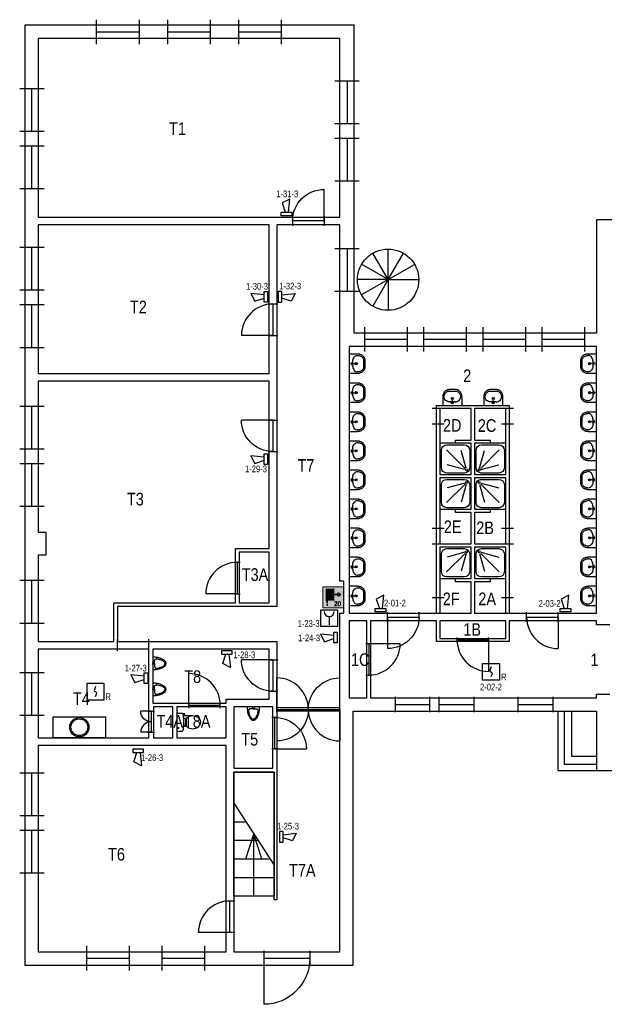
# Model space of a CAD drawing. Header units: millimetres. Extents: x 708096 to 1339077, y 428246 to 469230.
# Tile 4 of 15: x 898207 to 914908, y 438403 to 466548. Entities that reach past the tile are written whole.
import ezdxf
from ezdxf.enums import TextEntityAlignment as Align

# ---------------------------------------------------------------- set-up
doc = ezdxf.new("R2010")
doc.units = ezdxf.units.MM
doc.header["$LTSCALE"] = 171.31931
for name, color, linetype in [('-001 BWK', 7, 'Continuous'), ('003. HEFAS-BMI-AUTOMATISCHE MELDERS', 1, 'Continuous'), ('004. HEFAS-BMI-HANDBRANDMELDERS', 1, 'Continuous'), ('DVD-VB-V_TEXT', 7, 'Continuous'), ('FL8222--_BSLH', 7, 'Continuous')]:
    doc.layers.add(name, color=color, linetype=linetype)
doc.styles.add('DVD_Standaard 18', font='Romans.shx', dxfattribs={"height": 2})
doc.styles.get("Standard").update_dxf_attribs({"font": 'ARIALN.TTF'})

# ---------------------------------------------------------------- blocks, each defined once
blk = doc.blocks.new('DVDVB_32_-S-_Raam')
for p, q in [((0, -0.5), (0, 0.5)), ((1, -0.5), (1, 0.5)), ((0, 0), (1, 0))]:
    blk.add_line(p, q)
blk = doc.blocks.new('DVDVB_32_-S-_Deur')
for p, q in [((0, -0.5), (0, 0.5)), ((1, -0.5), (1, 0.5)), ((0, 0), (1, 0))]:
    blk.add_line(p, q)
blk = doc.blocks.new('DVDVB_32_-S-_DoorgangRuimte')
for p, q in [((0, -0.5), (0, 0.5)), ((1, -0.5), (1, 0.5))]:
    blk.add_line(p, q)
blk = doc.blocks.new('DVDVB_32_-S-_DraairichtingEnkel')
blk.add_line((0, 0), (0, 1))
blk.add_arc((0, 0), 1, 0, 90)
blk = doc.blocks.new('DVDVB_32_-S-_DubbelDeur')
for p, q in [((0, -0.5), (0, 0.5)), ((1, -0.5), (1, 0.5)), ((0, 0), (1, 0))]:
    blk.add_line(p, q)
blk = doc.blocks.new('DVDVB_74_-S-_Toilet')
for p, q in [((248, 0), (-248, 0)), ((-143, -45), (-184, -45)), ((-163, -66), (-163, -24)), ((-111, -200), (-111, -230)), ((-101, -271), (-101, -250)), ((-101, -250), (-57, -250)), ((-67, -250), (-67, -268)), ((-57, -250), (-57, -267)), ((-57, -255), (-35, -255)), ((-35, -255), (-35, -260)), ((-35, -260), (35, -260)), ((35, -255), (35, -260)), ((57, -255), (35, -255)), ((57, -250), (57, -266)), ((101, -250), (57, -250)), ((67, -250), (67, -267)), ((101, -270), (101, -250)), ((111, -230), (111, -200)), ((193, -45), (152, -45)), ((173, -65), (173, -25)), ((178, -192), (183, -206)), ((181, -202), (210, -196)), ((211, -197), (208, -187)), ((262, -216), (210, -224)), ((222, -205), (259, -200)), ((264, -204), (266, -210))]:
    blk.add_line(p, q)
for centre in [(-163, -46), (173, -46)]:
    blk.add_circle(centre, 12)
for centre, radius, start, end in [((-214, -28), 43.4, 141.7698, 181.0192), ((892, -28), 1150, 180, 186.3309), ((-217, -151), 34, 186.3309, 259.2904), ((0, 994), 1200, 259.2904, 264.6981), ((-240, -231), 129, 326.1571, 0), ((-101, -292), 20, 96.9358, 142.58), ((0, 992), 1197, 264.6981, 275.3019), ((9, -1192), 926, 84.3005, 96.9358), ((99, -290), 20, 37.7817, 84.3005), ((0, 994), 1200, 275.3019, 280.7271), ((240, -231), 129, 180, 213.8429), ((207, -200), 25, 195.9272, 278.4779), ((220, -196), 10, 191.8886, 277.2238), ((217, -152), 33.5, 280.7271, 353.6509), ((214, -28), 43.4, 358.9808, 38.2302), ((-893, -28), 1150, 353.6509, 0), ((260, -206), 5, 15.7398, 97.2238), ((261, -212), 5, 278.4779, 15.7398), ((80, -457), 263, 148.9077, 230.8792), ((241, -554), 450, 146.1571, 148.9077), ((-81, -457), 263, 309.1208, 31.0923), ((-241, -554), 450, 31.0923, 33.8429), ((0, -556), 135, 230.8792, 309.1208)]:
    blk.add_arc(centre, radius, start, end)
blk = doc.blocks.new('DVDVB_74_-S-_Urinoir')
blk.add_circle((0, -25), 25)
blk.add_open_spline([(177, 0), (0, 0), (-178, 0)], degree=2)
for points, weights, knots in [([(-178, 0), (-178, -380), (0, -380), (177, -380), (177, 0)], [1, 0.707106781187, 1, 0.707106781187, 1], [0, 0, 0, 0.25, 0.25, 0.5, 0.5, 0.5]), ([(-1, -50), (-41, -50), (-81, -50), (-140, -50), (-140, -110), (-141, -111), (-141, -113), (-140, -113), (-140, -113), (-106, -344), (-4, -350)], [1, 1, 1, 0.707106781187, 1, 1, 1, 1, 1, 0.817166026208, 0.992380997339], [0, 0, 0, 0.2, 0.2, 0.4, 0.4, 0.6, 0.6, 0.8, 0.8, 0.9958328, 0.9958328, 0.9958328]), ([(-7, -50), (32, -50), (71, -50), (72, -50), (72, -50), (132, -50), (132, -110), (132, -110), (131, -110), (131, -111), (131, -113), (132, -113), (132, -113), (99, -344), (-4, -350)], [1, 1, 1, 1, 1, 0.707106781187, 1, 1, 1, 1, 1, 1, 1, 0.817166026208, 0.992380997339], [0, 0, 0, 0.1428571, 0.1428571, 0.2857143, 0.2857143, 0.4285714, 0.4285714, 0.5714286, 0.5714286, 0.7142857, 0.7142857, 0.8571429, 0.8571429, 0.9970234, 0.9970234, 0.9970234])]:
    blk.add_rational_spline(points, weights, degree=2, knots=knots)
blk = doc.blocks.new('DVDVB_74_-S-_Wasbak')
for p, q in [((-79, -100), (79, -100)), ((0, -65), (-45, -82)), ((-37, -64), (-29, -89)), ((0, -65), (0, -153)), ((0, -65), (45, -82)), ((37, -64), (29, -89))]:
    blk.add_line(p, q)
for centre, radius in [((0, -196), 30), ((0, -196), 20), ((0, -66), 17.5)]:
    blk.add_circle(centre, radius)
blk.add_ellipse((-96, -211), major_axis=(136, 40), ratio=0.751905, start_param=1.224555, end_param=2.997882)
at = {"extrusion": (0, 0, -1)}
blk.add_ellipse((96, -211), major_axis=(-136, 40), ratio=0.751905, start_param=1.224555, end_param=2.997882, dxfattribs=at)
for points in [[(-275, 0), (-275, -118), (-275, -235)], [(275, 0), (0, 0), (-275, 0)], [(275, -236), (275, -118), (275, 0)], [(-92, -451), (0, -450), (91, -450)]]:
    blk.add_open_spline(points, degree=2)
for points in [[(-275, -235), (-270, -456), (-92, -451)], [(91, -450), (270, -456), (275, -236)]]:
    blk.add_rational_spline(points, [1, 0.707108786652, 1], degree=2)
blk.add_rational_spline([(235, -235), (231, -415), (92, -411), (92, -410), (91, -410), (0, -410), (-91, -410), (-92, -410), (-93, -411), (-231, -415), (-235, -235)], [1, 0.707108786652, 1, 1, 1, 1, 1, 1, 1, 0.707108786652, 1], degree=2, knots=[0, 0, 0, 0.2, 0.2, 0.4, 0.4, 0.6, 0.6, 0.8, 0.8, 1, 1, 1])
blk = doc.blocks.new('DVDVB_74_-S-_Douchebak')
for p, q in [((0.225, 0.95), (0.775, 0.95)), ((0.05, 0.225), (0.05, 0.775)), ((0.166, 0.209), (0.316, 0.77)), ((0.784, 0.784), (0.199, 0.199)), ((0.95, 0.775), (0.95, 0.225)), ((0.209, 0.166), (0.77, 0.316)), ((0.775, 0.05), (0.225, 0.05))]:
    blk.add_line(p, q)
at = {"flags": 128}
blk.add_lwpolyline([(0, 1), (0, 0), (1, 0), (1, 1)], close=True, dxfattribs=at)
blk.add_circle((0.15, 0.15), 0.0315)
at = {"extrusion": (0, 0, -1)}
for centre, start, end in [((-0.225, 0.775), 0, 90), ((-0.775, 0.775), 90, 180), ((-0.225, 0.225), 270, 0), ((-0.775, 0.225), 180, 270)]:
    blk.add_arc(centre, 0.175, start, end, dxfattribs=at)
blk = doc.blocks.new('DVDVB_74_-S-_Aanrecht')
blk.add_lwpolyline([(0, 0), (1, 0), (1, 1), (0, 1)], close=True)
blk = doc.blocks.new('DVDVB_74_-S-_Spoelbak')
for radius in [275, 240]:
    blk.add_circle((0, 0), radius)
blk = doc.blocks.new('DVDVB_24_-S-_TrapOp')
for p, q in [((0.15, 1), (0.15, 0)), ((0.75, 1), (0.25, 0)), ((0.3, 1), (0.3, 0.1)), ((0.45, 1), (0.45, 0.4)), ((0.6, 1), (0.6, 0.7)), ((0.3, 0.7), (0.5, 0.5)), ((0, 0.5), (0.5, 0.5)), ((0.3, 0.3), (0.5, 0.5))]:
    blk.add_line(p, q)
at = {"flags": 128}
blk.add_lwpolyline([(0, 1), (1, 1), (1, 0), (0, 0)], close=True, dxfattribs=at)
blk = doc.blocks.new('DVDVB_24_-S-_Wenteltrap270')
for q in [(0, 0.499), (-0.25, 0.433), (0.25, 0.432), (-0.434, 0.25), (0.432, 0.249), (-0.501, 0), (-0.434, -0.251), (-0.25, -0.434), (0.499, 0), (0, -0.501)]:
    blk.add_line((0, 0), q)
blk.add_circle((-0.001, -0.001), 0.5)
blk = doc.blocks.new('DVD_BSLH_001')
at = {"layer": 'FL8222--_BSLH', "lineweight": 5, "true_color": 0xbd3632}
blk.add_hatch(color=15, dxfattribs=at).paths.add_polyline_path([(-300, 300), (300, 300), (300, -300), (-300, -300)])
at = {"layer": 'FL8222--_BSLH', "lineweight": 5, "true_color": 0xf4f8f4}
h = blk.add_hatch(color=7, dxfattribs=at)
h.paths.add_polyline_path([(-205, 224, -0.414214), (-189, 240), (-189, -92, -0.414214), (-205, -76)])
h.paths.add_polyline_path([(-158, 220, 0.414214), (-169, 231, 0.414142), (-180, 220, 0.000061), (-180, 220), (-180, -165), (-158, -165)])
h.paths.add_polyline_path([(-127, 220, 0.414214), (-138, 231, 0.414214), (-149, 220), (-149, -73, 0.414214), (-138, -84, 0.414214), (-127, -73)])
h.paths.add_polyline_path([(-96, 220, 0.414214), (-107, 231, 0.414214), (-118, 220), (-118, -73, 0.414214), (-107, -84, 0.414214), (-96, -73)])
h.paths.add_polyline_path([(-65, 220, 0.414214), (-76, 231, 0.414214), (-87, 220), (-87, -73, 0.414214), (-76, -84, 0.414214), (-65, -73)])
h.paths.add_polyline_path([(-35, 220, 0.414214), (-45, 231, 0.414214), (-56, 220), (-56, -73, 0.414214), (-45, -84, 0.414214), (-35, -73)])
h.paths.add_polyline_path([(-4, 220, 0.414214), (-15, 231, 0.414214), (-26, 220), (-26, -73, 0.414214), (-15, -84, 0.414214), (-4, -73)])
h.paths.add_polyline_path([(22, -76, -0.414214), (5, -92), (5, 240, -0.414214), (22, 224), (22, 82), (112, 82, -12.003331), (112, 66), (22, 66)])
h.paths.add_polyline_path([(124, 66), (153, 66), (153, 36, -0.293766)], flags=16)
h.paths.add_polyline_path([(124, 82, -0.293766), (153, 112), (153, 82)], flags=16)
h.paths.add_polyline_path([(169, 36), (169, 66), (199, 66, -0.293766)], flags=16)
h.paths.add_polyline_path([(169, 82), (169, 112, -0.293766), (199, 82)], flags=16)
h.paths.add_polyline_path([(-158, -200), (-180, -200), (-174, -240), (-163, -240)])
at = {"layer": 'FL8222--_BSLH', "color": 7, "linetype": 'Continuous', "lineweight": 5, "true_color": 0xf4f8f4}
for p, q in [((-205, 224), (-205, -76)), ((-189, 240), (-189, -92)), ((-180, 220), (-180, -165)), ((-169, 231), (-169, 231)), ((-158, 220), (-158, -165)), ((5, 240), (5, -92)), ((22, 224), (22, 82)), ((22, 82), (112, 82)), ((22, 66), (112, 66)), ((22, 66), (22, -76)), ((124, 82), (153, 82)), ((124, 66), (153, 66)), ((153, 112), (153, 82)), ((153, 66), (153, 36)), ((169, 112), (169, 82)), ((169, 82), (199, 82)), ((169, 66), (199, 66)), ((169, 66), (169, 36)), ((-180, -165), (-158, -165)), ((-180, -200), (-158, -200)), ((-174, -240), (-180, -200)), ((-174, -240), (-163, -240)), ((-163, -240), (-158, -200))]:
    blk.add_line(p, q, dxfattribs=at)
at = {"layer": 'FL8222--_BSLH', "color": 15, "lineweight": 5, "true_color": 0xbd3632}
blk.add_lwpolyline([(-300, 300), (300, 300), (300, -300), (-300, -300)], close=True, dxfattribs=at)
at = {"layer": 'FL8222--_BSLH', "color": 7, "linetype": 'Continuous', "lineweight": 5, "true_color": 0xf4f8f4}
for points in [[(-127, -73), (-127, 220, 0.414214), (-138, 231, 0.414214), (-149, 220), (-149, -73, 0.414214), (-138, -84, 0.414214)], [(-96, -73), (-96, 220, 0.414214), (-107, 231, 0.414214), (-118, 220), (-118, -73, 0.414214), (-107, -84, 0.414214)], [(-65, -73), (-65, 220, 0.414214), (-76, 231, 0.414214), (-87, 220), (-87, -73, 0.414214), (-76, -84, 0.414214)], [(-35, -73), (-35, 220, 0.414214), (-45, 231, 0.414214), (-56, 220), (-56, -73, 0.414214), (-45, -84, 0.414214)], [(-4, -73), (-4, 220, 0.414214), (-15, 231, 0.414214), (-26, 220), (-26, -73, 0.414214), (-15, -84, 0.414214)]]:
    blk.add_lwpolyline(points, format="xyb", close=True, dxfattribs=at)
for centre, radius, start, end in [((-189, 224), 16.4, 90, 180), ((-169, 220), 10.9, 90, 180), ((-169, 220), 10.9, 0, 90), ((5, 224), 16.4, 0, 90), ((161, 74), 49.5, 189.5247, 170.4753), ((161, 74), 38.6, 102.258, 167.742), ((161, 74), 38.6, 192.258, 257.742), ((161, 74), 38.6, 12.258, 77.742), ((161, 74), 38.6, 282.258, 347.742), ((-189, -76), 16.4, 180, 270), ((5, -76), 16.4, 270, 0)]:
    blk.add_arc(centre, radius, start, end, dxfattribs=at)
at = {"layer": 'DVD-VB-V_TEXT', "lineweight": 5, "style": 'DVD_Standaard 18'}
blk.add_attdef('$SLANGLENGTE', (23, -245), '', height=120, dxfattribs=at)
at = {"layer": 'DVD-VB-V_TEXT', "lineweight": 5, "style": 'DVD_Standaard 18', "flags": 1}
for tag, p in [('$DVDCODE', (19, -508)), ('$FABRIKANT', (20, -696))]:
    blk.add_attdef(tag, p, '', height=120, dxfattribs=at)
blk = doc.blocks.new('*U94')
at = {"layer": '003. HEFAS-BMI-AUTOMATISCHE MELDERS', "color": 1, "linetype": 'Continuous'}
blk.add_line((-170, -170), (-170, 170), dxfattribs=at)
blk.add_lwpolyline([(-170, -170), (-170, 170), (170, 170), (170, -170)], close=True, dxfattribs=at)
at = {"layer": '004. HEFAS-BMI-HANDBRANDMELDERS', "color": 1, "linetype": 'Continuous'}
blk.add_line((-1, 34), (-1, -136), dxfattribs=at)
blk.add_lwpolyline([(-170, 170), (170, 170), (170, -170), (-170, -170)], close=True, dxfattribs=at)
blk.add_arc((-1, 135), 101, 180, 0, dxfattribs=at)
at = {"layer": '003. HEFAS-BMI-AUTOMATISCHE MELDERS'}
blk.add_attdef('COMPONENTNUMMER', text='', height=135, dxfattribs=at).set_placement((-421, -109), align=Align.MIDDLE_CENTER)
blk = doc.blocks.new('*U136')
at = {"layer": '003. HEFAS-BMI-AUTOMATISCHE MELDERS', "color": 1, "linetype": 'Continuous'}
blk.add_lwpolyline([(-170, 170), (-98, 170), (-98, 387), (-170, 387)], close=True, dxfattribs=at)
blk.add_lwpolyline([(-98, 319), (170, 348), (91, 191), (-98, 255)], dxfattribs=at)
at = {"layer": '003. HEFAS-BMI-AUTOMATISCHE MELDERS'}
blk.add_attdef('COMPONENTNUMMER2', text='', height=135, dxfattribs=at).set_placement((-86, 631), align=Align.MIDDLE_CENTER)
blk = doc.blocks.new('*U95')
at = {"layer": '003. HEFAS-BMI-AUTOMATISCHE MELDERS', "color": 1, "linetype": 'Continuous'}
blk.add_lwpolyline([(-170, 170), (-98, 170), (-98, 387), (-170, 387)], close=True, dxfattribs=at)
blk.add_lwpolyline([(-98, 319), (170, 348), (91, 191), (-98, 255)], dxfattribs=at)
at = {"layer": '003. HEFAS-BMI-AUTOMATISCHE MELDERS'}
blk.add_attdef('COMPONENTNUMMER2', text='', height=135, dxfattribs=at).set_placement((401, 405), align=Align.MIDDLE_CENTER)
blk = doc.blocks.new('*U91')
at = {"layer": '003. HEFAS-BMI-AUTOMATISCHE MELDERS', "color": 1, "linetype": 'Continuous'}
blk.add_lwpolyline([(-170, 170), (-98, 170), (-98, 387), (-170, 387)], close=True, dxfattribs=at)
blk.add_lwpolyline([(-98, 319), (170, 348), (91, 191), (-98, 255)], dxfattribs=at)
at = {"layer": '003. HEFAS-BMI-AUTOMATISCHE MELDERS'}
blk.add_attdef('COMPONENTNUMMER2', text='', height=135, dxfattribs=at).set_placement((46, 631), align=Align.MIDDLE_CENTER)
blk = doc.blocks.new('*U90')
at = {"layer": '003. HEFAS-BMI-AUTOMATISCHE MELDERS', "color": 1, "linetype": 'Continuous'}
blk.add_lwpolyline([(-170, 170), (-98, 170), (-98, 387), (-170, 387)], close=True, dxfattribs=at)
blk.add_lwpolyline([(-98, 319), (170, 348), (91, 191), (-98, 255)], dxfattribs=at)
at = {"layer": '003. HEFAS-BMI-AUTOMATISCHE MELDERS'}
blk.add_attdef('COMPONENTNUMMER2', text='', height=135, dxfattribs=at).set_placement((275, 431), align=Align.MIDDLE_CENTER)
blk = doc.blocks.new('*U93')
at = {"layer": '003. HEFAS-BMI-AUTOMATISCHE MELDERS', "color": 1, "linetype": 'Continuous'}
blk.add_lwpolyline([(-170, 170), (-98, 170), (-98, 387), (-170, 387)], close=True, dxfattribs=at)
blk.add_lwpolyline([(-98, 319), (170, 348), (91, 191), (-98, 255)], dxfattribs=at)
at = {"layer": '003. HEFAS-BMI-AUTOMATISCHE MELDERS'}
blk.add_attdef('COMPONENTNUMMER2', text='', height=135, dxfattribs=at).set_placement((68, 214), align=Align.MIDDLE_CENTER)
blk = doc.blocks.new('*U96')
at = {"layer": '003. HEFAS-BMI-AUTOMATISCHE MELDERS', "color": 1, "linetype": 'Continuous'}
blk.add_lwpolyline([(-170, 170), (-98, 170), (-98, 387), (-170, 387)], close=True, dxfattribs=at)
blk.add_lwpolyline([(-98, 319), (170, 348), (91, 191), (-98, 255)], dxfattribs=at)
at = {"layer": '003. HEFAS-BMI-AUTOMATISCHE MELDERS'}
blk.add_attdef('COMPONENTNUMMER2', text='', height=135, dxfattribs=at).set_placement((74, 620), align=Align.MIDDLE_CENTER)
blk = doc.blocks.new('*U92')
at = {"layer": '003. HEFAS-BMI-AUTOMATISCHE MELDERS', "color": 1, "linetype": 'Continuous'}
blk.add_lwpolyline([(-170, 170), (-98, 170), (-98, 387), (-170, 387)], close=True, dxfattribs=at)
blk.add_lwpolyline([(-98, 319), (170, 348), (91, 191), (-98, 255)], dxfattribs=at)
at = {"layer": '003. HEFAS-BMI-AUTOMATISCHE MELDERS'}
blk.add_attdef('COMPONENTNUMMER2', text='', height=135, dxfattribs=at).set_placement((70, 636), align=Align.MIDDLE_CENTER)
blk = doc.blocks.new('*U98')
at = {"layer": '003. HEFAS-BMI-AUTOMATISCHE MELDERS', "color": 1, "linetype": 'Continuous'}
blk.add_lwpolyline([(-170, 170), (-98, 170), (-98, 387), (-170, 387)], close=True, dxfattribs=at)
blk.add_lwpolyline([(-98, 319), (170, 348), (91, 191), (-98, 255)], dxfattribs=at)
at = {"layer": '003. HEFAS-BMI-AUTOMATISCHE MELDERS'}
blk.add_attdef('COMPONENTNUMMER2', text='', height=135, dxfattribs=at).set_placement((5, 94), align=Align.MIDDLE_CENTER)
blk = doc.blocks.new('*U97')
at = {"layer": '003. HEFAS-BMI-AUTOMATISCHE MELDERS', "color": 1, "linetype": 'Continuous'}
blk.add_lwpolyline([(-170, 170), (-98, 170), (-98, 387), (-170, 387)], close=True, dxfattribs=at)
blk.add_lwpolyline([(-98, 319), (170, 348), (91, 191), (-98, 255)], dxfattribs=at)
at = {"layer": '003. HEFAS-BMI-AUTOMATISCHE MELDERS'}
blk.add_attdef('COMPONENTNUMMER2', text='', height=135, dxfattribs=at).set_placement((12, 706), align=Align.MIDDLE_CENTER)
blk = doc.blocks.new('*U74')
at = {"layer": '003. HEFAS-BMI-AUTOMATISCHE MELDERS', "color": 1, "linetype": 'Continuous'}
blk.add_lwpolyline([(-170, -170), (-170, 170), (170, 170), (170, -170)], close=True, dxfattribs=at)
blk.add_lwpolyline([(1, 105), (-21, 34, 0.457698), (0, 0, -0.462378), (21, -34), (-2, -102)], format="xyb", dxfattribs=at)
at = {"layer": '003. HEFAS-BMI-AUTOMATISCHE MELDERS', "insert": (261, -170), "char_height": 135, "width": 490.19, "attachment_point": 8}
blk.add_mtext('R', dxfattribs=at)
at = {"layer": '003. HEFAS-BMI-AUTOMATISCHE MELDERS'}
blk.add_attdef('COMPONENTNUMMER', text='', height=135, dxfattribs=at).set_placement((0, -308), align=Align.MIDDLE_CENTER)
blk = doc.blocks.new('*U135')
at = {"layer": '003. HEFAS-BMI-AUTOMATISCHE MELDERS', "color": 1, "linetype": 'Continuous'}
blk.add_lwpolyline([(-170, 170), (-98, 170), (-98, 387), (-170, 387)], close=True, dxfattribs=at)
blk.add_lwpolyline([(-98, 319), (170, 348), (91, 191), (-98, 255)], dxfattribs=at)
at = {"layer": '003. HEFAS-BMI-AUTOMATISCHE MELDERS'}
blk.add_attdef('COMPONENTNUMMER2', text='', height=135, dxfattribs=at).set_placement((3, 565), align=Align.MIDDLE_CENTER)
blk = doc.blocks.new('*U54')
at = {"layer": '003. HEFAS-BMI-AUTOMATISCHE MELDERS', "color": 1, "linetype": 'Continuous'}
blk.add_lwpolyline([(-170, 170), (-98, 170), (-98, 387), (-170, 387)], close=True, dxfattribs=at)
blk.add_lwpolyline([(-98, 319), (170, 348), (91, 191), (-98, 255)], dxfattribs=at)
at = {"layer": '003. HEFAS-BMI-AUTOMATISCHE MELDERS'}
blk.add_attdef('COMPONENTNUMMER2', text='', height=135, dxfattribs=at).set_placement((0, 493), align=Align.MIDDLE_CENTER)

msp = doc.modelspace()

# ---------------------------------------------------------------- linework, layer by layer
at = {"layer": '-001 BWK'}
for p, q in [((913583, 446786), (913583, 445088)), ((913763, 446786), (913763, 445268)), ((913983, 445488), (913983, 446786)), ((913763, 445268), (914683, 445268)), ((914683, 445488), (913983, 445488)), ((913583, 445088), (914683, 445088))]:
    msp.add_line(p, q, dxfattribs=at)
for points in [[(977853, 441963), (977853, 459868), (968478, 459868), (968478, 456263), (963118, 456263), (963118, 460823), (914683, 460823), (914683, 457588), (907763, 457588), (907763, 466388), (898358, 466388), (898358, 439523), (907733, 439523), (907733, 446786), (914683, 446786), (914683, 445088), (963118, 445088), (963118, 448638), (968478, 448638), (968478, 441963)], [(907353, 466008), (898738, 466008), (898738, 460908), (907353, 460908)], [(898738, 460688), (898738, 456438), (905333, 456438), (905333, 460688)], [(907353, 446883), (907353, 449583), (907463, 449583), (907463, 450498), (907353, 450498), (907353, 460688), (905553, 460688), (905553, 449778), (900998, 449778), (900998, 448778), (905553, 448778), (905553, 446883)], [(907623, 449583), (910118, 449583), (910118, 455523), (912188, 455523), (912188, 449583), (914683, 449583), (914683, 457208), (907623, 457208)], [(898738, 456218), (898738, 451903), (898958, 451903), (898958, 451243), (898738, 451243), (898738, 448778), (900898, 448778), (900898, 449878), (904373, 449878), (904373, 451428), (905333, 451428), (905333, 456218)], [(910208, 455433), (910208, 453543), (911108, 453543), (911108, 454443), (910658, 454443), (910658, 454533), (911108, 454533), (911108, 455433)], [(911198, 455433), (911198, 454533), (911648, 454533), (911648, 454443), (911198, 454443), (911198, 453543), (912098, 453543), (912098, 455433)], [(911108, 453453), (910208, 453453), (910208, 451563), (911108, 451563), (911108, 452463), (910658, 452463), (910658, 452553), (911108, 452553)], [(912098, 453453), (911198, 453453), (911198, 452553), (911648, 452553), (911648, 452463), (911198, 452463), (911198, 451563), (912098, 451563)], [(911108, 451473), (910208, 451473), (910208, 449583), (911108, 449583), (911108, 450483), (910658, 450483), (910658, 450573), (911108, 450573)], [(911198, 449583), (912098, 449583), (912098, 451473), (911198, 451473), (911198, 450573), (911648, 450573), (911648, 450483), (911198, 450483)], [(904473, 451328), (904473, 449878), (905333, 449878), (905333, 451328)], [(907623, 449363), (907623, 447163), (908123, 447163), (908123, 449363)], [(910208, 449363), (910208, 448863), (912098, 448863), (912098, 449363)], [(898738, 448558), (898738, 446023), (901898, 446023), (901898, 446903), (901898, 448558)], [(905333, 448558), (902008, 448558), (902008, 447013), (904103, 447013), (904103, 447123), (905333, 447123)], [(902582, 446903), (902028, 446903), (902028, 446023), (902582, 446023)], [(902693, 446903), (902693, 446023), (904103, 446023), (904103, 446903)], [(904323, 446903), (904323, 445153), (905443, 445153), (905443, 446903)], [(904323, 439903), (907353, 439903), (907353, 446783), (905553, 446783), (905553, 441393), (905473, 441393), (905473, 445043), (904323, 445043)], [(898738, 439903), (904103, 439903), (904103, 445803), (898738, 445803)]]:
    msp.add_lwpolyline(points, close=True, dxfattribs=at)
msp.add_lwpolyline([(915063, 449253), (914683, 449253), (914683, 449363), (912188, 449363), (912188, 448773), (910118, 448773), (910118, 449363), (908233, 449363), (908233, 447163), (914683, 447163), (914683, 447273), (915063, 447273)], dxfattribs=at)

# ---------------------------------------------------------------- block references
for name, p, xscale, yscale in [('DVDVB_32_-S-_Raam', (900405, 466198), 1219.999977, 699.9988111), ('DVDVB_32_-S-_Raam', (902435, 466198), 1219.999977, 699.9988111), ('DVDVB_32_-S-_Raam', (904465, 466198), 1219.999977, 699.9988111), ('DVDVB_24_-S-_Wenteltrap270', (908733, 459118), 1749.997028, 1749.997028), ('DVDVB_32_-S-_Raam', (908063, 457413), 1219.999977, 699.9988111), ('DVDVB_32_-S-_Raam', (909753, 457413), 1219.999977, 699.9988111), ('DVDVB_32_-S-_Raam', (911443, 457413), 1219.999977, 699.9988111), ('DVDVB_32_-S-_Raam', (913133, 457413), 1219.999977, 699.9988111), ('DVDVB_74_-S-_Douchebak', (911198, 453543), 899.9975402, 899.9975402), ('DVDVB_32_-S-_Deur', (908718, 449473), 900.0244028, 280), ('DVDVB_32_-S-_Deur', (912688, 449473), 899.963356, 280), ('DVDVB_32_-S-_DraairichtingEnkel', (908718, 449473), 900.0244028, -900.0244028), ('DVDVB_32_-S-_DoorgangRuimte', (900998, 448668), 899.9975402, 349.9994056), ('DVDVB_32_-S-_Deur', (910703, 448818), 900.0243767, 150), ('DVDVB_32_-S-_DraairichtingEnkel', (903038, 446958), 900.0243868, 900.0243868), ('DVDVB_32_-S-_DraairichtingEnkel', (905553, 446833), 899.9938965, 899.9938965), ('DVDVB_32_-S-_DraairichtingEnkel', (907353, 446833), -899.9938965, 899.9938965), ('DVDVB_32_-S-_Deur', (903038, 446958), 900.0243868, 170), ('DVDVB_32_-S-_Raam', (908943, 446975), 982.177728, 437), ('DVDVB_32_-S-_Raam', (910193, 446975), 999.999928, 437), ('DVDVB_32_-S-_Raam', (912443, 446975), 999.9997209, 437), ('DVDVB_32_-S-_DubbelDeur', (905553, 446833), 1799.987793, 160), ('DVDVB_32_-S-_DubbelDeur', (905553, 446833), 1799.987793, 160), ('DVDVB_32_-S-_DraairichtingEnkel', (905553, 446833), 899.9938965, -899.9938965), ('DVDVB_32_-S-_DraairichtingEnkel', (907353, 446833), -899.9938965, -899.9938965), ('DVDVB_32_-S-_Raam', (900123, 439722), 1219.999977, 699.9988111), ('DVDVB_32_-S-_Raam', (902273, 439722), 1219.999977, 699.9988111), ('DVDVB_32_-S-_DraairichtingEnkel', (905183, 439713), 1309.997588, -1309.997588)]:
    msp.add_blockref(name, p, dxfattribs=dict(at, xscale=xscale, yscale=yscale))
for name, p, xscale, yscale, rotation in [('DVDVB_32_-S-_Raam', (907558, 464798), 1219.999977, 699.9988111, 270), ('DVDVB_32_-S-_Raam', (898557, 463353), 1219.999977, 699.9988111, 90), ('DVDVB_32_-S-_Raam', (907558, 463158), 1219.999977, 699.9988111, 270), ('DVDVB_32_-S-_Raam', (898557, 461713), 1219.999977, 699.9988111, 90), ('DVDVB_32_-S-_DraairichtingEnkel', (906903, 460798), 900.0244735, -900.0244735, 180), ('DVDVB_32_-S-_Deur', (906903, 460798), 900.0244735, 280, 180), ('DVDVB_32_-S-_Raam', (898557, 458813), 1219.999977, 699.9988111, 90), ('DVDVB_32_-S-_Raam', (907558, 460008), 1219.999977, 699.9988111, 270), ('DVDVB_32_-S-_Raam', (898557, 457173), 1219.999977, 699.9988111, 90), ('DVDVB_32_-S-_DraairichtingEnkel', (905443, 457523), 899.9938082, 899.9938082, 90), ('DVDVB_32_-S-_Deur', (905443, 458423), 899.9938082, 280, 270), ('DVDVB_74_-S-_Wasbak', (907623, 456716), 0.9999986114, 0.9999986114, 90), ('DVDVB_74_-S-_Wasbak', (914683, 456716), 0.9999983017, 0.9999983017, 270), ('DVDVB_74_-S-_Wasbak', (907623, 455886), 0.9999986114, 0.9999986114, 90), ('DVDVB_74_-S-_Wasbak', (910568, 455523), 0.9999983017, 0.9999983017, 180), ('DVDVB_74_-S-_Wasbak', (911738, 455523), 0.9999983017, 0.9999983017, 180), ('DVDVB_74_-S-_Wasbak', (914683, 455886), 0.9999983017, 0.9999983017, 270), ('DVDVB_32_-S-_Raam', (898557, 454273), 1219.999977, 699.9988111, 90), ('DVDVB_32_-S-_DoorgangRuimte', (910163, 454983), 450.0010984, 349.9994056, 90), ('DVDVB_32_-S-_DoorgangRuimte', (912143, 454983), 450.0010984, 349.9994056, 90), ('DVDVB_74_-S-_Wasbak', (907623, 455056), 0.9999986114, 0.9999986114, 90), ('DVDVB_74_-S-_Wasbak', (914683, 455056), 0.9999983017, 0.9999983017, 270), ('DVDVB_32_-S-_DraairichtingEnkel', (905443, 455103), 899.9938082, -899.9938082, 270), ('DVDVB_32_-S-_Deur', (905443, 455103), 899.9938082, 280, 270), ('DVDVB_74_-S-_Wasbak', (907623, 454226), 0.9999986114, 0.9999986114, 90), ('DVDVB_74_-S-_Douchebak', (911108, 453543), 899.9975402, 899.9975402, 90), ('DVDVB_74_-S-_Wasbak', (914683, 454226), 0.9999983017, 0.9999983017, 270), ('DVDVB_32_-S-_Raam', (898557, 452633), 1219.999977, 699.9988111, 90), ('DVDVB_74_-S-_Wasbak', (907623, 453396), 0.9999986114, 0.9999986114, 90), ('DVDVB_74_-S-_Douchebak', (911108, 453453), 899.9975402, 899.9975402, 180), ('DVDVB_74_-S-_Douchebak', (911198, 453453), 899.9975402, 899.9975402, 270), ('DVDVB_74_-S-_Wasbak', (914683, 453396), 0.9999983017, 0.9999983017, 270), ('DVDVB_74_-S-_Wasbak', (907623, 452566), 0.9999986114, 0.9999986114, 90), ('DVDVB_74_-S-_Wasbak', (914683, 452566), 0.9999983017, 0.9999983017, 270), ('DVDVB_74_-S-_Wasbak', (907623, 451736), 0.9999986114, 0.9999986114, 90), ('DVDVB_32_-S-_DoorgangRuimte', (910163, 452013), 450.0010984, 349.9994056, 270), ('DVDVB_32_-S-_DoorgangRuimte', (912143, 452013), 450.0010984, 349.9994056, 270), ('DVDVB_74_-S-_Wasbak', (914683, 451736), 0.9999983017, 0.9999983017, 270), ('DVDVB_74_-S-_Douchebak', (911108, 451473), 899.9975402, 899.9975402, 180), ('DVDVB_74_-S-_Douchebak', (911198, 451473), 899.9975402, 899.9975402, 270), ('DVDVB_74_-S-_Wasbak', (907623, 450906), 0.9999986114, 0.9999986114, 90), ('DVDVB_74_-S-_Wasbak', (914683, 450906), 0.9999983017, 0.9999983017, 270), ('DVDVB_32_-S-_DraairichtingEnkel', (904423, 450137), 899.9939015, 899.9939015, 90), ('DVDVB_32_-S-_Deur', (904423, 451037), 899.9939015, 160, 270), ('DVDVB_32_-S-_Raam', (898557, 449293), 1219.999977, 699.9988111, 90), ('DVDVB_74_-S-_Wasbak', (907623, 450076), 0.9999986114, 0.9999986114, 90), ('DVDVB_74_-S-_Wasbak', (914683, 450076), 0.9999983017, 0.9999983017, 270), ('DVDVB_32_-S-_DoorgangRuimte', (910163, 450033), 450.0010984, 349.9994056, 270), ('DVDVB_32_-S-_DoorgangRuimte', (912143, 450033), 446.001068, 349.9994056, 270), ('DVDVB_32_-S-_DraairichtingEnkel', (913588, 449473), 899.963356, 899.963356, 180), ('DVDVB_32_-S-_Deur', (908178, 448713), 899.9939458, 170, 270), ('DVDVB_32_-S-_DraairichtingEnkel', (908178, 448713), 899.9939458, 899.9939458, 270), ('DVDVB_32_-S-_DraairichtingEnkel', (911603, 448818), 900.0243767, 900.0243767, 180), ('DVDVB_74_-S-_Urinoir', (902008, 448148), 0.9999983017, 0.9999983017, 90), ('DVDVB_32_-S-_DraairichtingEnkel', (905443, 448253), 900.0244403, -900.0244403, 270), ('DVDVB_32_-S-_Deur', (905443, 448253), 900.0244403, 280, 270), ('DVDVB_32_-S-_Raam', (898557, 446663), 1219.999977, 699.9988111, 90), ('DVDVB_74_-S-_Urinoir', (902008, 447406), 0.9999983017, 0.9999983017, 90), ('DVDVB_32_-S-_DraairichtingEnkel', (901963, 446779), 298.5839841, -298.5839841, 270), ('DVDVB_32_-S-_DubbelDeur', (901963, 446779), 597.1679682, 189, 270), ('DVDVB_74_-S-_Toilet', (902693, 446464), 0.9999983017, 0.9999983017, 90), ('DVDVB_74_-S-_Aanrecht', (899160, 446023), 600, -1500, 90), ('DVDVB_32_-S-_DraairichtingEnkel', (901963, 446181), -298.5839841, -298.5839841, 270), ('DVDVB_32_-S-_Deur', (905498, 445703), 899.9938443, 170, 90), ('DVDVB_32_-S-_DraairichtingEnkel', (905498, 445703), 899.9938443, -899.9938443, 90), ('DVDVB_32_-S-_Raam', (898557, 443793), 1219.999977, 699.9988111, 90), ('DVDVB_24_-S-_TrapOp', (905473, 441493), 3550, 1150, 90), ('DVDVB_32_-S-_Raam', (898557, 442153), 1219.999977, 699.9988111, 90), ('DVDVB_32_-S-_DraairichtingEnkel', (904213, 440456), 899.9938945, 899.9938945, 90), ('DVDVB_32_-S-_Deur', (904213, 440456), 899.9938945, 280, 90), ('DVDVB_32_-S-_Deur', (906493, 439713), 1309.997588, 440, 180)]:
    msp.add_blockref(name, p, dxfattribs=dict(at, xscale=xscale, yscale=yscale, rotation=rotation))
for name, p in [('DVDVB_74_-S-_Urinoir', (904883, 446903)), ('DVDVB_74_-S-_Spoelbak', (899910, 446323))]:
    msp.add_blockref(name, p, dxfattribs=at)
msp.add_blockref('DVD_BSLH_001', (907163, 450041)).add_auto_attribs({'$SLANGLENGTE': '20'})
at = {"layer": '003. HEFAS-BMI-AUTOMATISCHE MELDERS'}
ref = msp.add_blockref('*U90', (905436, 461184), dxfattribs=dict(at, xscale=-1.403670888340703, yscale=1.403670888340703, zscale=1.403670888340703, rotation=270))
ref.add_attrib('COMPONENTNUMMER2', '1-31-3', dxfattribs={"height": 189.5}).set_placement((905852, 461569), align=Align.MIDDLE_CENTER)
ref = msp.add_blockref('*U91', (905052, 458231), dxfattribs=dict(at, xscale=-1.403670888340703, yscale=1.403670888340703, zscale=1.403670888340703))
ref.add_attrib('COMPONENTNUMMER2', '1-30-3', dxfattribs={"height": 189.5}).set_placement((904987, 458927), align=Align.MIDDLE_CENTER)
ref = msp.add_blockref('*U92', (905834, 458231), dxfattribs=dict(at, xscale=1.403670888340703, yscale=1.403670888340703, zscale=1.403670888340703))
ref.add_attrib('COMPONENTNUMMER2', '1-32-3', dxfattribs={"height": 189.5}).set_placement((905932, 458934), align=Align.MIDDLE_CENTER)
ref = msp.add_blockref('*U93', (905052, 453597), dxfattribs=dict(at, xscale=-1.403670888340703, yscale=1.403670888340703, zscale=1.403670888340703))
ref.add_attrib('COMPONENTNUMMER2', '1-29-3', dxfattribs={"height": 189.5}).set_placement((904957, 453708), align=Align.MIDDLE_CENTER)
ref = msp.add_blockref('*U97', (908126, 449858), dxfattribs=dict(at, xscale=-1.403670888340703, yscale=1.403670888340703, zscale=1.403670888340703, rotation=270))
ref.add_attrib('COMPONENTNUMMER2', '2-01-2', dxfattribs={"height": 189.5}).set_placement((908928, 449875), align=Align.MIDDLE_CENTER)
ref = msp.add_blockref('*U98', (913406, 449856), dxfattribs=dict(at, xscale=-1.403670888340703, yscale=1.403670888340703, zscale=1.403670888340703, rotation=270))
ref.add_attrib('COMPONENTNUMMER2', '2-03-2', dxfattribs={"height": 189.5}).set_placement((913348, 449863), align=Align.MIDDLE_CENTER)
at = {"layer": '003. HEFAS-BMI-AUTOMATISCHE MELDERS', "xscale": 1.403670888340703, "yscale": 1.403670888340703, "zscale": 1.403670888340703}
for name, p, values in [('*U94', (907051, 449441), {'COMPONENTNUMMER': '1-23-3'}), ('*U74', (911671, 447904), {'COMPONENTNUMMER': '2-02-2'}), ('*U54', (905871, 442804), {'COMPONENTNUMMER2': '1-25-3'})]:
    msp.add_blockref(name, p, dxfattribs=at).add_auto_attribs(values)
at = {"layer": '003. HEFAS-BMI-AUTOMATISCHE MELDERS'}
ref = msp.add_blockref('*U95', (907040, 448498), dxfattribs=dict(at, xscale=-1.403670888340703, yscale=1.403670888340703, zscale=1.403670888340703))
ref.add_attrib('COMPONENTNUMMER2', '1-24-3', dxfattribs={"height": 189.5}).set_placement((906477, 448878), align=Align.MIDDLE_CENTER)
ref = msp.add_blockref('*U136', (903738, 448272), dxfattribs=dict(at, xscale=1.403670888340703, yscale=1.403670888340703, zscale=1.403670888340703, rotation=270))
ref.add_attrib('COMPONENTNUMMER2', '1-28-3', dxfattribs={"height": 189.5}).set_placement((904624, 448392), align=Align.MIDDLE_CENTER)
ref = msp.add_blockref('*U96', (901625, 447332), dxfattribs=dict(at, xscale=-1.403670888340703, yscale=1.403670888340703, zscale=1.403670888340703))
ref.add_attrib('COMPONENTNUMMER2', '1-27-3', dxfattribs={"height": 189.5}).set_placement((901522, 448013), align=Align.MIDDLE_CENTER)
at = {"layer": '003. HEFAS-BMI-AUTOMATISCHE MELDERS', "xscale": 1.403670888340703, "yscale": 1.403670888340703, "zscale": 1.403670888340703}
msp.add_blockref('*U74', (900370, 447340), dxfattribs=at)
at = {"layer": '003. HEFAS-BMI-AUTOMATISCHE MELDERS'}
ref = msp.add_blockref('*U135', (901197, 445459), dxfattribs=dict(at, xscale=1.403670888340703, yscale=1.403670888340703, zscale=1.403670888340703, rotation=270))
ref.add_attrib('COMPONENTNUMMER2', '1-26-3', dxfattribs={"height": 189.5}).set_placement((901990, 445454), align=Align.MIDDLE_CENTER)

# ---------------------------------------------------------------- texts
at = {"layer": '-001 BWK'}
for s, p in [('T1', (902474, 463252)), ('T2', (901357, 458156)), ('2', (910877, 456192)), ('2D', (910300, 454772)), ('2C', (911296, 454767)), ('T7', (906145, 453626)), ('T3', (901271, 452665)), ('2E', (910323, 451873)), ('2B', (911251, 451844)), ('T3A', (904553, 450508)), ('2F', (910294, 449812)), ('2A', (911310, 449812)), ('1B', (910880, 448937)), ('1C', (907672, 448076)), ('1', (914512, 448070)), ('T8', (902909, 447589)), ('T4', (899729, 446962)), ('T4A', (902117, 446310)), ('T8A', (902901, 446310)), ('T5', (904538, 445798)), ('T6', (900732, 442511)), ('T7A', (905903, 442053))]:
    msp.add_text(s, height=360, dxfattribs=at).set_placement(p)

doc.saveas('drawing.dxf')
